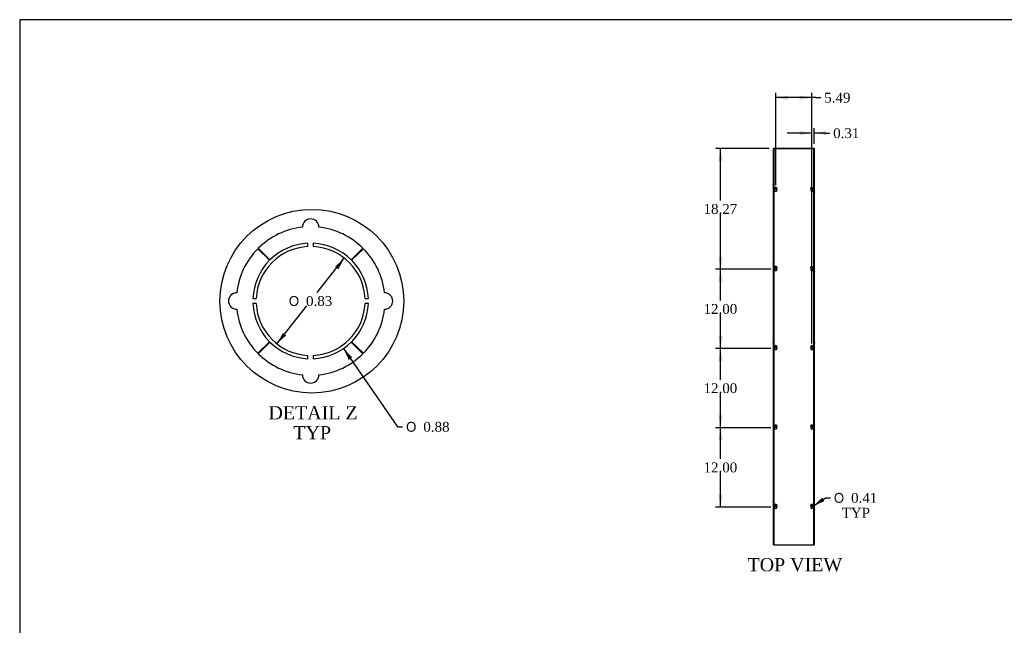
# Model space of a CAD drawing. Header units: inches. Extents: x 1 to 299, y -2 to 199.
# Tile 3 of 9: x 1 to 150, y 107 to 199. Entities that reach past the tile are written whole.
import ezdxf
from ezdxf.enums import TextEntityAlignment as Align
from ezdxf.lldxf.tags import DXFTag

# ---------------------------------------------------------------- set-up
doc = ezdxf.new("R2010")
doc.units = ezdxf.units.IN
doc.header["$MEASUREMENT"] = 0
for name, color, linetype in [('COM56308-3', 7, 'Continuous'), ('COM70723-5', 7, 'Continuous'), ('Default', 7, 'Continuous'), ('SCS19515', 7, 'Continuous')]:
    doc.layers.add(name, color=color, linetype=linetype)
doc.styles.add('SEACAD_Solid_Edge_ANSI1_Symbols', font='txt')
doc.styles.add('SEACAD_Times_New_Roman', font='times.ttf')
tags = doc.linetypes.add('CENTER2', pattern=[1.125, 0.75, -0.125, 0.125, -0.125]).pattern_tags.tags
tags[10:11] = [DXFTag(74, 4), DXFTag(75, 0), DXFTag(340, '0'), DXFTag(46, 0.0), DXFTag(50, 0.0), DXFTag(44, 0.0), DXFTag(45, 0.0)]
tags[8:9] = [DXFTag(74, 4), DXFTag(75, 0), DXFTag(340, '0'), DXFTag(46, 0.0), DXFTag(50, 0.0), DXFTag(44, 0.0), DXFTag(45, 0.0)]
tags[6:7] = [DXFTag(74, 4), DXFTag(75, 0), DXFTag(340, '0'), DXFTag(46, 0.0), DXFTag(50, 0.0), DXFTag(44, 0.0), DXFTag(45, 0.0)]
tags[4:5] = [DXFTag(74, 4), DXFTag(75, 0), DXFTag(340, '0'), DXFTag(46, 0.0), DXFTag(50, 0.0), DXFTag(44, 0.0), DXFTag(45, 0.0)]
doc.dimstyles.new('HAMMOND_(STH_-_300x200)', dxfattribs={"dimtxt": 1.5, "dimasz": 1.875, "dimexe": 0.75, "dimexo": 0.75, "dimgap": 0.375, "dimtad": 0, "dimtih": 1, "dimtoh": 1, "dimzin": 0, "dimdsep": 46, "dimtxsty": 'SEACAD_Times_New_Roman', "dimblk1": '_SE_FILLED', "dimblk2": '_SE_FILLED', "dimsah": 1, "dimcen": 0.75, "dimadec": 0, "dimazin": 0, "dimtfac": 0.8, "dimtofl": 0, "dimtmove": 1, "dimatfit": 3, "dimfxl": 1, "dimtolj": 1, "dimtzin": 0, "dimarcsym": 0})

# ---------------------------------------------------------------- blocks, each defined once
blk = doc.blocks.new('SE1')
at = {"layer": 'COM56308-3', "color": 7, "linetype": 'Continuous'}
for p, q in [((115.51, 179.37), (115.51, 119.43)), ((121.56, 179.37), (115.51, 179.37)), ((121.56, 119.43), (121.56, 179.37)), ((115.51, 119.43), (121.56, 119.43))]:
    blk.add_line(p, q, dxfattribs=at)
for centre in [(115.79, 173.13), (121.28, 173.13), (115.79, 161.13), (121.28, 161.13), (115.79, 149.13), (121.28, 149.13), (115.79, 137.13), (121.28, 137.13), (115.79, 125.13), (121.28, 125.13)]:
    blk.add_arc(centre, 0.203, 133.5511, 46.4489, dxfattribs=at)
at = {"layer": 'COM70723-5', "color": 7, "linetype": 'Continuous'}
for p, q in [((115.48, 119.4), (115.48, 179.4)), ((115.56, 179.4), (115.48, 179.4)), ((115.73, 179.4), (115.56, 179.4)), ((121.34, 179.4), (115.73, 179.4)), ((115.73, 179.37), (115.73, 179.4)), ((121.51, 179.4), (121.34, 179.4)), ((121.34, 179.4), (121.34, 179.37)), ((121.59, 179.4), (121.51, 179.4)), ((121.59, 179.4), (121.59, 119.4)), ((115.41, 173.96), (115.41, 174.03)), ((115.48, 174.03), (115.41, 174.03)), ((115.41, 173.96), (115.48, 173.96)), ((115.41, 173.96), (115.41, 173.8)), ((115.41, 173.8), (115.48, 173.8)), ((115.41, 173.8), (115.41, 173.47)), ((115.41, 173.8), (115.48, 173.8)), ((115.41, 173.8), (115.41, 173.8)), ((115.41, 173.47), (115.48, 173.47)), ((115.41, 173.47), (115.41, 173.34)), ((115.41, 173.34), (115.48, 173.34)), ((115.41, 173.34), (115.41, 173.01)), ((115.41, 173.01), (115.48, 173.01)), ((115.41, 173.01), (115.41, 173)), ((115.41, 173), (115.48, 173)), ((115.41, 173), (115.41, 172.84)), ((115.98, 173.05), (115.98, 173.21)), ((121.09, 173.21), (121.09, 173.05)), ((121.66, 174.03), (121.59, 174.03)), ((121.66, 173.96), (121.59, 173.96)), ((121.66, 173.8), (121.59, 173.8)), ((121.66, 173.8), (121.59, 173.8)), ((121.66, 173.47), (121.59, 173.47)), ((121.66, 173.34), (121.59, 173.34)), ((121.66, 173.01), (121.59, 173.01)), ((121.66, 173), (121.59, 173)), ((121.66, 173.96), (121.66, 174.03)), ((121.66, 173.8), (121.66, 173.96)), ((121.66, 173.8), (121.66, 173.8)), ((121.66, 173.47), (121.66, 173.8)), ((121.66, 173.34), (121.66, 173.47)), ((121.66, 173.01), (121.66, 173.34)), ((121.66, 173), (121.66, 173.01)), ((121.66, 172.84), (121.66, 173)), ((115.41, 172.84), (115.48, 172.84)), ((115.41, 172.84), (115.41, 172.78)), ((115.41, 172.78), (115.48, 172.78)), ((121.66, 172.84), (121.59, 172.84)), ((121.59, 172.78), (121.66, 172.78)), ((121.66, 172.84), (121.66, 172.78)), ((115.41, 161.96), (115.41, 162.03)), ((115.48, 162.03), (115.41, 162.03)), ((115.41, 161.96), (115.48, 161.96)), ((115.41, 161.96), (115.41, 161.8)), ((115.41, 161.8), (115.48, 161.8)), ((115.41, 161.8), (115.41, 161.47)), ((115.41, 161.8), (115.48, 161.8)), ((115.41, 161.8), (115.41, 161.8)), ((115.41, 161.47), (115.48, 161.47)), ((115.41, 161.47), (115.41, 161.34)), ((115.41, 161.34), (115.48, 161.34)), ((115.41, 161.34), (115.41, 161.01)), ((115.41, 161.01), (115.48, 161.01)), ((115.41, 161.01), (115.41, 161)), ((115.41, 161), (115.48, 161)), ((115.41, 161), (115.41, 160.84)), ((115.98, 161.05), (115.98, 161.21)), ((121.09, 161.21), (121.09, 161.05)), ((121.66, 162.03), (121.59, 162.03)), ((121.66, 161.96), (121.59, 161.96)), ((121.66, 161.8), (121.59, 161.8)), ((121.66, 161.8), (121.59, 161.8)), ((121.66, 161.47), (121.59, 161.47)), ((121.66, 161.34), (121.59, 161.34)), ((121.66, 161.01), (121.59, 161.01)), ((121.66, 161), (121.59, 161)), ((121.66, 161.96), (121.66, 162.03)), ((121.66, 161.8), (121.66, 161.96)), ((121.66, 161.8), (121.66, 161.8)), ((121.66, 161.47), (121.66, 161.8)), ((121.66, 161.34), (121.66, 161.47)), ((121.66, 161.01), (121.66, 161.34)), ((121.66, 161), (121.66, 161.01)), ((121.66, 160.84), (121.66, 161)), ((115.41, 160.84), (115.48, 160.84)), ((115.41, 160.84), (115.41, 160.78)), ((115.41, 160.78), (115.48, 160.78)), ((121.66, 160.84), (121.59, 160.84)), ((121.59, 160.78), (121.66, 160.78)), ((121.66, 160.84), (121.66, 160.78)), ((115.41, 149.96), (115.41, 150.03)), ((115.48, 150.03), (115.41, 150.03)), ((115.41, 149.96), (115.48, 149.96)), ((115.41, 149.96), (115.41, 149.8)), ((115.41, 149.8), (115.48, 149.8)), ((115.41, 149.8), (115.41, 149.47)), ((115.41, 149.8), (115.48, 149.8)), ((115.41, 149.8), (115.41, 149.8)), ((115.41, 149.47), (115.48, 149.47)), ((115.41, 149.47), (115.41, 149.34)), ((115.41, 149.34), (115.48, 149.34)), ((115.41, 149.34), (115.41, 149.01)), ((115.98, 149.05), (115.98, 149.21)), ((121.09, 149.21), (121.09, 149.05)), ((121.66, 150.03), (121.59, 150.03)), ((121.66, 149.96), (121.59, 149.96)), ((121.66, 149.8), (121.59, 149.8)), ((121.66, 149.8), (121.59, 149.8)), ((121.66, 149.47), (121.59, 149.47)), ((121.66, 149.34), (121.59, 149.34)), ((121.66, 150.03), (121.66, 149.96)), ((121.66, 149.8), (121.66, 149.96)), ((121.66, 149.8), (121.66, 149.8)), ((121.66, 149.47), (121.66, 149.8)), ((121.66, 149.34), (121.66, 149.47)), ((121.66, 149.01), (121.66, 149.34)), ((115.41, 149.01), (115.48, 149.01)), ((115.41, 149.01), (115.41, 149)), ((115.41, 149), (115.48, 149)), ((115.41, 149), (115.41, 148.84)), ((115.41, 148.84), (115.48, 148.84)), ((115.41, 148.84), (115.41, 148.78)), ((115.41, 148.78), (115.48, 148.78)), ((121.66, 149.01), (121.59, 149.01)), ((121.66, 149), (121.59, 149)), ((121.66, 148.84), (121.59, 148.84)), ((121.59, 148.78), (121.66, 148.78)), ((121.66, 149), (121.66, 149.01)), ((121.66, 148.84), (121.66, 149)), ((121.66, 148.78), (121.66, 148.84)), ((115.41, 137.96), (115.41, 138.03)), ((115.48, 138.03), (115.41, 138.03)), ((115.41, 137.96), (115.48, 137.96)), ((115.41, 137.96), (115.41, 137.8)), ((115.41, 137.8), (115.48, 137.8)), ((115.41, 137.8), (115.41, 137.47)), ((115.41, 137.8), (115.48, 137.8)), ((115.41, 137.8), (115.41, 137.8)), ((115.41, 137.47), (115.48, 137.47)), ((115.41, 137.47), (115.41, 137.34)), ((115.41, 137.34), (115.48, 137.34)), ((115.41, 137.34), (115.41, 137.01)), ((115.98, 137.05), (115.98, 137.21)), ((121.09, 137.21), (121.09, 137.05)), ((121.66, 138.03), (121.59, 138.03)), ((121.66, 137.96), (121.59, 137.96)), ((121.66, 137.8), (121.59, 137.8)), ((121.66, 137.8), (121.59, 137.8)), ((121.66, 137.47), (121.59, 137.47)), ((121.66, 137.34), (121.59, 137.34)), ((121.66, 137.96), (121.66, 138.03)), ((121.66, 137.8), (121.66, 137.96)), ((121.66, 137.8), (121.66, 137.8)), ((121.66, 137.47), (121.66, 137.8)), ((121.66, 137.34), (121.66, 137.47)), ((121.66, 137.01), (121.66, 137.34)), ((115.41, 137.01), (115.48, 137.01)), ((115.41, 137.01), (115.41, 137)), ((115.41, 137), (115.48, 137)), ((115.41, 137), (115.41, 136.84)), ((115.41, 136.84), (115.48, 136.84)), ((115.41, 136.84), (115.41, 136.78)), ((115.41, 136.78), (115.48, 136.78)), ((121.66, 137.01), (121.59, 137.01)), ((121.66, 137), (121.59, 137)), ((121.66, 136.84), (121.59, 136.84)), ((121.59, 136.78), (121.66, 136.78)), ((121.66, 137), (121.66, 137.01)), ((121.66, 136.84), (121.66, 137)), ((121.66, 136.84), (121.66, 136.78)), ((115.41, 125.96), (115.41, 126.03)), ((115.48, 126.03), (115.41, 126.03)), ((115.41, 125.96), (115.48, 125.96)), ((115.41, 125.96), (115.41, 125.8)), ((115.41, 125.8), (115.48, 125.8)), ((115.41, 125.8), (115.41, 125.47)), ((115.41, 125.8), (115.48, 125.8)), ((115.41, 125.8), (115.41, 125.8)), ((115.41, 125.47), (115.48, 125.47)), ((115.41, 125.47), (115.41, 125.34)), ((115.41, 125.34), (115.48, 125.34)), ((115.41, 125.34), (115.41, 125.01)), ((115.98, 125.05), (115.98, 125.21)), ((121.09, 125.21), (121.09, 125.05)), ((121.66, 126.03), (121.59, 126.03)), ((121.66, 125.96), (121.59, 125.96)), ((121.66, 125.8), (121.59, 125.8)), ((121.66, 125.8), (121.59, 125.8)), ((121.66, 125.47), (121.59, 125.47)), ((121.66, 125.34), (121.59, 125.34)), ((121.66, 125.96), (121.66, 126.03)), ((121.66, 125.8), (121.66, 125.96)), ((121.66, 125.8), (121.66, 125.8)), ((121.66, 125.47), (121.66, 125.8)), ((121.66, 125.34), (121.66, 125.47)), ((121.66, 125.01), (121.66, 125.34)), ((115.41, 125.01), (115.48, 125.01)), ((115.41, 125.01), (115.41, 125)), ((115.41, 125), (115.48, 125)), ((115.41, 125), (115.41, 124.84)), ((115.41, 124.84), (115.48, 124.84)), ((115.41, 124.84), (115.41, 124.78)), ((115.41, 124.78), (115.48, 124.78)), ((121.66, 125.01), (121.59, 125.01)), ((121.66, 125), (121.59, 125)), ((121.66, 124.84), (121.59, 124.84)), ((121.59, 124.78), (121.66, 124.78)), ((121.66, 125), (121.66, 125.01)), ((121.66, 124.84), (121.66, 125)), ((121.66, 124.84), (121.66, 124.78)), ((115.48, 119.4), (115.56, 119.4)), ((115.56, 119.4), (115.73, 119.4)), ((115.73, 119.4), (115.73, 119.43)), ((115.73, 119.4), (121.34, 119.4)), ((121.34, 119.43), (121.34, 119.4)), ((121.34, 119.4), (121.51, 119.4)), ((121.51, 119.4), (121.59, 119.4))]:
    blk.add_line(p, q, dxfattribs=at)
at = {"layer": 'SCS19515', "color": 7, "linetype": 'Continuous'}
for p, q in [((115.71, 173.4), (115.76, 173.45)), ((115.76, 173.35), (115.71, 173.4)), ((115.76, 173.59), (115.76, 173.5)), ((115.76, 173.5), (115.76, 173.45)), ((115.76, 173.35), (115.76, 173.31)), ((115.76, 173.31), (115.76, 173.22)), ((115.82, 173.5), (115.82, 173.59)), ((115.82, 173.45), (115.82, 173.5)), ((115.82, 173.45), (115.87, 173.4)), ((115.87, 173.4), (115.82, 173.35)), ((115.82, 173.31), (115.82, 173.35)), ((115.82, 173.22), (115.82, 173.31)), ((121.2, 173.4), (121.25, 173.45)), ((121.25, 173.35), (121.2, 173.4)), ((121.25, 173.59), (121.25, 173.5)), ((121.25, 173.5), (121.25, 173.45)), ((121.25, 173.35), (121.25, 173.31)), ((121.25, 173.31), (121.25, 173.22)), ((121.31, 173.5), (121.31, 173.59)), ((121.31, 173.45), (121.31, 173.5)), ((121.31, 173.45), (121.36, 173.4)), ((121.36, 173.4), (121.31, 173.35)), ((121.31, 173.31), (121.31, 173.35)), ((121.31, 173.22), (121.31, 173.31)), ((115.71, 161.4), (115.76, 161.45)), ((115.76, 161.35), (115.71, 161.4)), ((115.76, 161.59), (115.76, 161.5)), ((115.76, 161.5), (115.76, 161.45)), ((115.76, 161.35), (115.76, 161.31)), ((115.76, 161.31), (115.76, 161.22)), ((115.82, 161.5), (115.82, 161.59)), ((115.82, 161.45), (115.82, 161.5)), ((115.82, 161.45), (115.87, 161.4)), ((115.87, 161.4), (115.82, 161.35)), ((115.82, 161.31), (115.82, 161.35)), ((115.82, 161.22), (115.82, 161.31)), ((121.2, 161.4), (121.25, 161.45)), ((121.25, 161.35), (121.2, 161.4)), ((121.25, 161.59), (121.25, 161.5)), ((121.25, 161.5), (121.25, 161.45)), ((121.25, 161.35), (121.25, 161.31)), ((121.25, 161.31), (121.25, 161.22)), ((121.31, 161.5), (121.31, 161.59)), ((121.31, 161.45), (121.31, 161.5)), ((121.31, 161.45), (121.36, 161.4)), ((121.36, 161.4), (121.31, 161.35)), ((121.31, 161.31), (121.31, 161.35)), ((121.31, 161.22), (121.31, 161.31)), ((115.71, 149.4), (115.76, 149.45)), ((115.76, 149.35), (115.71, 149.4)), ((115.76, 149.59), (115.76, 149.5)), ((115.76, 149.5), (115.76, 149.45)), ((115.76, 149.35), (115.76, 149.31)), ((115.76, 149.31), (115.76, 149.22)), ((115.82, 149.5), (115.82, 149.59)), ((115.82, 149.45), (115.82, 149.5)), ((115.82, 149.45), (115.87, 149.4)), ((115.87, 149.4), (115.82, 149.35)), ((115.82, 149.31), (115.82, 149.35)), ((115.82, 149.22), (115.82, 149.31)), ((121.2, 149.4), (121.25, 149.45)), ((121.25, 149.35), (121.2, 149.4)), ((121.25, 149.59), (121.25, 149.5)), ((121.25, 149.5), (121.25, 149.45)), ((121.25, 149.35), (121.25, 149.31)), ((121.25, 149.31), (121.25, 149.22)), ((121.31, 149.5), (121.31, 149.59)), ((121.31, 149.45), (121.31, 149.5)), ((121.31, 149.45), (121.36, 149.4)), ((121.36, 149.4), (121.31, 149.35)), ((121.31, 149.31), (121.31, 149.35)), ((121.31, 149.22), (121.31, 149.31)), ((115.71, 137.4), (115.76, 137.45)), ((115.76, 137.35), (115.71, 137.4)), ((115.76, 137.59), (115.76, 137.5)), ((115.76, 137.5), (115.76, 137.45)), ((115.76, 137.35), (115.76, 137.31)), ((115.76, 137.31), (115.76, 137.22)), ((115.82, 137.5), (115.82, 137.59)), ((115.82, 137.45), (115.82, 137.5)), ((115.82, 137.45), (115.87, 137.4)), ((115.87, 137.4), (115.82, 137.35)), ((115.82, 137.31), (115.82, 137.35)), ((115.82, 137.22), (115.82, 137.31)), ((121.2, 137.4), (121.25, 137.45)), ((121.25, 137.35), (121.2, 137.4)), ((121.25, 137.59), (121.25, 137.5)), ((121.25, 137.5), (121.25, 137.45)), ((121.25, 137.35), (121.25, 137.31)), ((121.25, 137.31), (121.25, 137.22)), ((121.31, 137.5), (121.31, 137.59)), ((121.31, 137.45), (121.31, 137.5)), ((121.31, 137.45), (121.36, 137.4)), ((121.36, 137.4), (121.31, 137.35)), ((121.31, 137.31), (121.31, 137.35)), ((121.31, 137.22), (121.31, 137.31)), ((115.71, 125.4), (115.76, 125.45)), ((115.76, 125.35), (115.71, 125.4)), ((115.76, 125.59), (115.76, 125.5)), ((115.76, 125.5), (115.76, 125.45)), ((115.76, 125.35), (115.76, 125.31)), ((115.76, 125.31), (115.76, 125.22)), ((115.82, 125.5), (115.82, 125.59)), ((115.82, 125.45), (115.82, 125.5)), ((115.82, 125.45), (115.87, 125.4)), ((115.87, 125.4), (115.82, 125.35)), ((115.82, 125.31), (115.82, 125.35)), ((115.82, 125.22), (115.82, 125.31)), ((121.2, 125.4), (121.25, 125.45)), ((121.25, 125.35), (121.2, 125.4)), ((121.25, 125.59), (121.25, 125.5)), ((121.25, 125.5), (121.25, 125.45)), ((121.25, 125.35), (121.25, 125.31)), ((121.25, 125.31), (121.25, 125.22)), ((121.31, 125.5), (121.31, 125.59)), ((121.31, 125.45), (121.31, 125.5)), ((121.31, 125.45), (121.36, 125.4)), ((121.36, 125.4), (121.31, 125.35)), ((121.31, 125.31), (121.31, 125.35)), ((121.31, 125.22), (121.31, 125.31))]:
    blk.add_line(p, q, dxfattribs=at)
for centre in [(115.79, 173.4), (121.28, 173.4), (115.79, 161.4), (121.28, 161.4), (115.79, 149.4), (121.28, 149.4), (115.79, 137.4), (121.28, 137.4), (115.79, 125.4), (121.28, 125.4)]:
    blk.add_circle(centre, 0.187, dxfattribs=at)
for centre, start, end in [((115.79, 173.4), 80.7303, 99.2697), ((115.79, 173.4), 260.7303, 279.2697), ((121.28, 173.4), 80.7303, 99.2697), ((121.28, 173.4), 260.7303, 279.2697), ((115.79, 161.4), 80.7303, 99.2697), ((115.79, 161.4), 260.7303, 279.2697), ((121.28, 161.4), 80.7303, 99.2697), ((121.28, 161.4), 260.7303, 279.2697), ((115.79, 149.4), 80.7303, 99.2697), ((115.79, 149.4), 260.7303, 279.2697), ((121.28, 149.4), 80.7303, 99.2697), ((121.28, 149.4), 260.7303, 279.2697), ((115.79, 137.4), 80.7303, 99.2697), ((115.79, 137.4), 260.7303, 279.2697), ((121.28, 137.4), 80.7303, 99.2697), ((121.28, 137.4), 260.7303, 279.2697), ((115.79, 125.4), 80.7303, 99.2697), ((115.79, 125.4), 260.7303, 279.2697), ((121.28, 125.4), 80.7303, 99.2697), ((121.28, 125.4), 260.7303, 279.2697)]:
    blk.add_arc(centre, 0.186, start, end, dxfattribs=at)
blk = doc.blocks.new('DMBLK967')
at = {"layer": 'Default', "linetype": 'Continuous', "transparency": 16777216}
for points in [[(107.12, 135.26), (107.75, 135.26), (107.43, 137.13)], [(107.12, 127.01), (107.43, 125.13), (107.75, 127.01)]]:
    blk.add_hatch(color=7, dxfattribs=at).paths.add_polyline_path(points)
at = {"layer": 'Default', "color": 7, "linetype": 'Continuous', "transparency": 16777216}
for p, q in [((115.04, 137.13), (106.68, 137.13)), ((107.43, 132.41), (107.43, 137.13)), ((107.43, 125.13), (107.43, 130.38)), ((115.04, 125.13), (106.68, 125.13))]:
    blk.add_line(p, q, dxfattribs=at)
at = {"layer": 'Default', "color": 7, "linetype": 'Continuous', "transparency": 16777216, "style": 'SEACAD_Times_New_Roman'}
blk.add_text('12.00', height=1.5, dxfattribs=at).set_placement((104.87, 131.88), align=Align.TOP_LEFT)
blk = doc.blocks.new('_SE_FILLED')
at = {"color": 0}
blk.add_line((0, 0), (-1, 0), dxfattribs=at)
blk.add_solid([(0, 0), (-1, -0.1665), (-1, 0.1665), (0, 0)], dxfattribs=at)
blk = doc.blocks.new('DMBLK968')
at = {"layer": 'Default', "linetype": 'Continuous', "transparency": 16777216}
for points in [[(119.4, 182.07), (119.4, 181.44), (121.28, 181.75)], [(123.47, 182.07), (121.59, 181.75), (123.47, 181.44)]]:
    blk.add_hatch(color=7, dxfattribs=at).paths.add_polyline_path(points)
at = {"layer": 'Default', "color": 7, "linetype": 'Continuous', "transparency": 16777216}
for p, q in [((121.28, 149.88), (121.28, 182.5)), ((121.59, 180.15), (121.59, 182.5)), ((121.28, 181.75), (117.53, 181.75)), ((123.21, 181.75), (121.59, 181.75)), ((123.21, 181.75), (123.96, 181.75))]:
    blk.add_line(p, q, dxfattribs=at)
at = {"layer": 'Default', "color": 7, "linetype": 'Continuous', "transparency": 16777216, "style": 'SEACAD_Times_New_Roman'}
blk.add_text('0.31', height=1.5, dxfattribs=at).set_placement((124.49, 182.5), align=Align.TOP_LEFT)
blk = doc.blocks.new('DMBLK969')
at = {"layer": 'Default', "linetype": 'Continuous', "transparency": 16777216}
blk.add_hatch(color=7, dxfattribs=at).paths.add_polyline_path([(122.82, 126.56), (121.45, 125.25), (123.17, 126.05)])
at = {"layer": 'Default', "color": 7, "linetype": 'Continuous', "transparency": 16777216}
for p, q in [((121.45, 125.25), (123.31, 126.52)), ((123.31, 126.52), (124.06, 126.52))]:
    blk.add_line(p, q, dxfattribs=at)
for s, style, p in [('O', 'SEACAD_Solid_Edge_ANSI1_Symbols', (124.59, 127.27)), ('0.41', 'SEACAD_Times_New_Roman', (127.2, 127.27)), ('TYP', 'SEACAD_Times_New_Roman', (125.79, 125.02))]:
    blk.add_text(s, height=1.5, dxfattribs=dict(at, style=style)).set_placement(p, align=Align.TOP_LEFT)
blk = doc.blocks.new('SE10')
at = {"layer": 'COM70723-5', "color": 7, "linetype": 'Continuous'}
for p, q in [((37.41, 164.25), (39.18, 162.49)), ((39.24, 162.54), (37.48, 164.32)), ((45, 164.57), (45, 165.07)), ((45.8, 165.07), (45.8, 164.57)), ((53.32, 164.32), (51.56, 162.54)), ((51.61, 162.49), (53.39, 164.25)), ((36.66, 156.73), (37.16, 156.73)), ((53.64, 156.73), (54.14, 156.73)), ((37.16, 155.93), (36.66, 155.93)), ((54.14, 155.93), (53.64, 155.93)), ((39.18, 150.17), (37.41, 148.41)), ((37.48, 148.34), (39.24, 150.11)), ((51.56, 150.11), (53.32, 148.34)), ((53.39, 148.41), (51.61, 150.17)), ((45, 147.59), (45, 148.09)), ((45.8, 148.09), (45.8, 147.59))]:
    blk.add_line(p, q, dxfattribs=at)
for centre, radius, start, end in [((45.4, 167.51), 1.25, 0, 180), ((45.4, 156.33), 11.25, 96.3794, 134.75), ((45.4, 156.33), 11.25, 45.25, 83.6206), ((45.4, 156.33), 11.25, 135.25, 173.6206), ((45.4, 156.33), 8.25, 92.7791, 177.2209), ((45.4, 156.33), 8.75, 92.6201, 134.75), ((45.4, 156.33), 8.75, 45.25, 87.3799), ((45.4, 156.33), 8.25, 2.7791, 87.2209), ((45.4, 156.33), 11.25, 6.3794, 44.75), ((45.4, 156.33), 8.75, 135.25, 177.3799), ((45.4, 156.33), 8.75, 2.6201, 44.75), ((34.22, 156.33), 1.25, 90, 270), ((56.58, 156.33), 1.25, 270, 90), ((45.4, 156.33), 11.25, 186.3794, 224.75), ((45.4, 156.33), 8.75, 182.6201, 224.75), ((45.4, 156.33), 8.25, 182.7791, 267.2209), ((45.4, 156.33), 8.25, 272.7791, 357.2209), ((45.4, 156.33), 8.75, 315.25, 357.3799), ((45.4, 156.33), 11.25, 315.25, 353.6206), ((45.4, 156.33), 8.75, 225.25, 267.3799), ((45.4, 156.33), 8.75, 272.6201, 314.75), ((45.4, 156.33), 11.25, 225.25, 263.6206), ((45.4, 156.33), 11.25, 276.3794, 314.75), ((45.4, 145.15), 1.25, 180, 0)]:
    blk.add_arc(centre, radius, start, end, dxfattribs=at)
blk = doc.blocks.new('DMBLK980')
at = {"layer": 'Default', "linetype": 'Continuous', "transparency": 16777216}
for points in [[(107.12, 147.26), (107.75, 147.26), (107.43, 149.13)], [(107.12, 139.01), (107.43, 137.13), (107.75, 139.01)]]:
    blk.add_hatch(color=7, dxfattribs=at).paths.add_polyline_path(points)
at = {"layer": 'Default', "color": 7, "linetype": 'Continuous', "transparency": 16777216}
for p, q in [((115.04, 149.13), (106.68, 149.13)), ((107.43, 144.41), (107.43, 149.13)), ((107.43, 137.13), (107.43, 142.38)), ((115.04, 137.13), (106.68, 137.13))]:
    blk.add_line(p, q, dxfattribs=at)
at = {"layer": 'Default', "color": 7, "linetype": 'Continuous', "transparency": 16777216, "style": 'SEACAD_Times_New_Roman'}
blk.add_text('12.00', height=1.5, dxfattribs=at).set_placement((104.87, 143.88), align=Align.TOP_LEFT)
blk = doc.blocks.new('DMBLK981')
at = {"layer": 'Default', "linetype": 'Continuous', "transparency": 16777216}
for points in [[(107.12, 159.26), (107.75, 159.26), (107.43, 161.13)], [(107.12, 151.01), (107.43, 149.13), (107.75, 151.01)]]:
    blk.add_hatch(color=7, dxfattribs=at).paths.add_polyline_path(points)
at = {"layer": 'Default', "color": 7, "linetype": 'Continuous', "transparency": 16777216}
for p, q in [((115.04, 161.13), (106.68, 161.13)), ((107.43, 156.41), (107.43, 161.13)), ((107.43, 149.13), (107.43, 154.38)), ((115.04, 149.13), (106.68, 149.13))]:
    blk.add_line(p, q, dxfattribs=at)
at = {"layer": 'Default', "color": 7, "linetype": 'Continuous', "transparency": 16777216, "style": 'SEACAD_Times_New_Roman'}
blk.add_text('12.00', height=1.5, dxfattribs=at).set_placement((104.87, 155.88), align=Align.TOP_LEFT)
blk = doc.blocks.new('DMBLK982')
at = {"layer": 'Default', "linetype": 'Continuous', "transparency": 16777216}
for points in [[(107.12, 177.53), (107.75, 177.53), (107.43, 179.4)], [(107.12, 163.01), (107.43, 161.13), (107.75, 163.01)]]:
    blk.add_hatch(color=7, dxfattribs=at).paths.add_polyline_path(points)
at = {"layer": 'Default', "color": 7, "linetype": 'Continuous', "transparency": 16777216}
for p, q in [((114.81, 179.4), (106.68, 179.4)), ((107.43, 171.54), (107.43, 179.4)), ((107.43, 161.13), (107.43, 169.52)), ((115.04, 161.13), (106.68, 161.13))]:
    blk.add_line(p, q, dxfattribs=at)
at = {"layer": 'Default', "color": 7, "linetype": 'Continuous', "transparency": 16777216, "style": 'SEACAD_Times_New_Roman'}
blk.add_text('18.27', height=1.5, dxfattribs=at).set_placement((104.87, 171.02), align=Align.TOP_LEFT)
blk = doc.blocks.new('DMBLK989')
at = {"layer": 'Default', "linetype": 'Continuous', "transparency": 16777216}
for points in [[(117.66, 187.44), (115.79, 187.12), (117.66, 186.81)], [(119.4, 187.44), (119.4, 186.81), (121.28, 187.12)]]:
    blk.add_hatch(color=7, dxfattribs=at).paths.add_polyline_path(points)
at = {"layer": 'Default', "color": 7, "linetype": 'Continuous', "transparency": 16777216}
for p, q in [((115.79, 173.88), (115.79, 187.87)), ((121.28, 173.88), (121.28, 187.87)), ((121.86, 187.12), (115.79, 187.12)), ((121.86, 187.12), (122.61, 187.12))]:
    blk.add_line(p, q, dxfattribs=at)
at = {"layer": 'Default', "color": 7, "linetype": 'Continuous', "transparency": 16777216, "style": 'SEACAD_Times_New_Roman'}
blk.add_text('5.49', height=1.5, dxfattribs=at).set_placement((123.14, 187.87), align=Align.TOP_LEFT)
blk = doc.blocks.new('DMBLK992')
at = {"layer": 'Default', "linetype": 'Continuous', "transparency": 16777216}
for points in [[(49.1, 161.53), (49.59, 161.14), (50.5, 162.81)], [(41.21, 151.51), (40.29, 149.85), (41.7, 151.13)]]:
    blk.add_hatch(color=7, dxfattribs=at).paths.add_polyline_path(points)
at = {"layer": 'Default', "color": 7, "linetype": 'Continuous', "transparency": 16777216}
for p, q in [((46.4, 157.6), (50.5, 162.81)), ((40.29, 149.85), (44.81, 155.58))]:
    blk.add_line(p, q, dxfattribs=at)
for s, style, p in [('O', 'SEACAD_Solid_Edge_ANSI1_Symbols', (42.1, 157.08)), ('0.83', 'SEACAD_Times_New_Roman', (44.71, 157.08))]:
    blk.add_text(s, height=1.5, dxfattribs=dict(at, style=style)).set_placement(p, align=Align.TOP_LEFT)
blk = doc.blocks.new('DMBLK993')
at = {"layer": 'Default', "linetype": 'Continuous', "transparency": 16777216}
blk.add_hatch(color=7, dxfattribs=at).paths.add_polyline_path([(51.7, 147.77), (50.37, 149.13), (51.18, 147.41)])
at = {"layer": 'Default', "color": 7, "linetype": 'Continuous', "transparency": 16777216}
for p, q in [((50.37, 149.13), (58.57, 137.28)), ((58.57, 137.28), (59.32, 137.28))]:
    blk.add_line(p, q, dxfattribs=at)
for s, style, p in [('O', 'SEACAD_Solid_Edge_ANSI1_Symbols', (59.85, 138.03)), ('0.88', 'SEACAD_Times_New_Roman', (62.46, 138.03))]:
    blk.add_text(s, height=1.5, dxfattribs=dict(at, style=style)).set_placement(p, align=Align.TOP_LEFT)
blk = doc.blocks.new('BORDER')
at = {"layer": 'Default', "color": 7, "linetype": 'Continuous'}
for p, q in [((0, 27.86), (-41.86, 27.86)), ((-41.86, 27.86), (-41.86, 0))]:
    blk.add_line(p, q, dxfattribs=at)

msp = doc.modelspace()

# ---------------------------------------------------------------- linework, layer by layer
at = {"color": 7, "linetype": 'CENTER2'}
msp.add_circle((45.581, 156.303), 13.905, dxfattribs=at)

# ---------------------------------------------------------------- block references
at = {"layer": 'Default', "color": 7, "xscale": 7.12, "yscale": 7.12, "zscale": 7.12}
msp.add_blockref('BORDER', (299.411, 0.564), dxfattribs=at)
at = {"layer": 'Default'}
for name in ['SE1', 'SE10']:
    msp.add_blockref(name, (0, 0), dxfattribs=at)

# ---------------------------------------------------------------- texts
at = {"layer": 'Default', "color": 7, "linetype": 'Continuous', "style": 'SEACAD_Times_New_Roman'}
for s, p in [('DETAIL Z', (39.017, 140.398)), ('TYP', (42.785, 137.398)), ('TOP VIEW', (111.52, 117.404))]:
    msp.add_text(s, height=2, dxfattribs=at).set_placement(p, align=Align.TOP_LEFT)

# ---------------------------------------------------------------- dimensions: what is measured, and where the dimension line sits
at = {"layer": 'Default', "color": 7, "linetype": 'Continuous'}
for base, p1, p2, picture, middle in [((115.79, 187.125), (121.279, 173.132), (115.79, 173.132), 'DMBLK989', (122.613, 187.125)), ((121.279, 181.753), (121.591, 179.404), (121.279, 149.132), 'DMBLK968', (123.962, 181.753))]:
    dim = msp.add_linear_dim(base=base, p1=p1, p2=p2, text='\\A1;<>', dimstyle='HAMMOND_(STH_-_300x200)', dxfattribs=at)
    dim.commit()
    dim.dimension.update_dxf_attribs({"geometry": picture, "text_midpoint": middle, "dimtype": 160})
for base, p1, p2, picture, middle, dimtype in [((107.434, 179.404), (115.79, 161.132), (115.563, 179.404), 'DMBLK982', (107.434, 170.268), 160), ((107.434, 149.132), (115.79, 149.132), (115.79, 161.132), 'DMBLK981', (107.434, 155.132), 161), ((107.434, 137.132), (115.79, 137.132), (115.79, 149.132), 'DMBLK980', (107.434, 143.132), 161), ((107.434, 125.132), (115.79, 125.132), (115.79, 137.132), 'DMBLK967', (107.434, 131.132), 161)]:
    dim = msp.add_linear_dim(base=base, p1=p1, p2=p2, angle=90, text='\\A1;<>', dimstyle='HAMMOND_(STH_-_300x200)', override={"dimtmove": 0}, dxfattribs=at)
    dim.commit()
    dim.dimension.update_dxf_attribs({"geometry": picture, "text_midpoint": middle, "dimtype": dimtype})
for p1, p2, text, override, picture, middle in [((40.29206, 149.84814), (50.50343, 162.80876), '\\A1;<>', {"dimlfac": 0.05, "dimtofl": 1}, 'DMBLK992', (45.39775, 156.32845)), ((40.421, 163.525), (50.375, 149.132), '\\A1;<>', {"dimlfac": 0.05, "dimtmove": 0}, 'DMBLK993', (59.322, 137.277)), ((121.111, 125.017), (121.446, 125.246), '\\A1;<>\\PTYP', {"dimtmove": 0}, 'DMBLK969', (124.062, 126.521))]:
    dim = msp.add_diameter_dim_2p(p1=p1, p2=p2, text=text, dimstyle='HAMMOND_(STH_-_300x200)', override=override, dxfattribs=at)
    dim.commit()
    dim.dimension.update_dxf_attribs({"geometry": picture, "text_midpoint": middle, "dimtype": 163})

doc.saveas('drawing.dxf')
